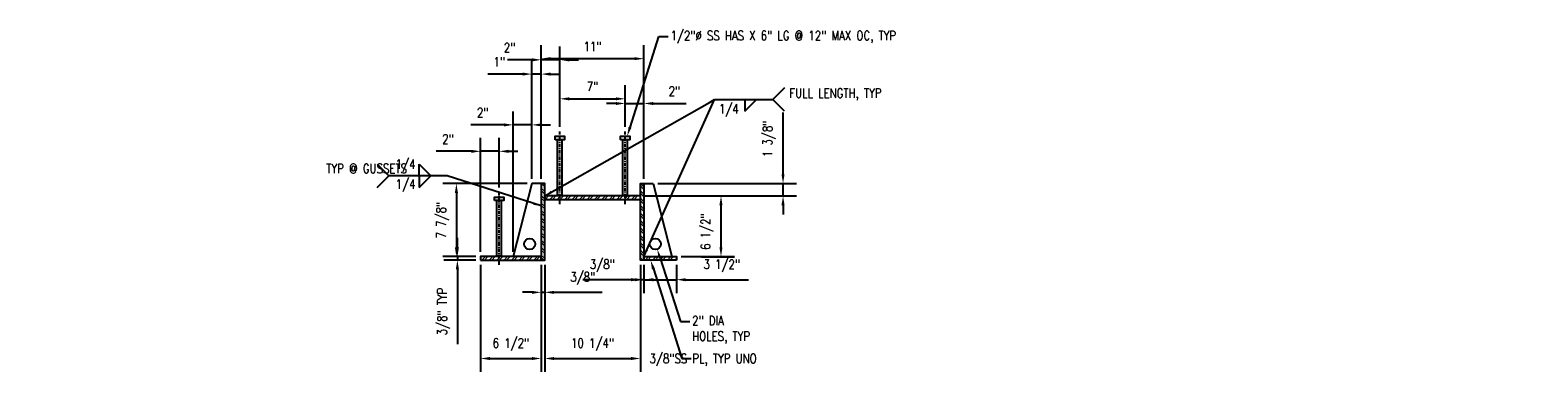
# Model space of a CAD drawing. Header units: inches. Extents: x -969 to 2573, y -473 to 654.
# Tile 28 of 33: x 597 to 759, y -59 to -22. Entities that reach past the tile are written whole.
import ezdxf
from ezdxf import colors
from ezdxf.entities.mleader import LeaderData, LeaderLine
from ezdxf.enums import TextEntityAlignment as Align
from ezdxf.math import Vec2, Vec3

# ---------------------------------------------------------------- set-up
doc = ezdxf.new("R2010")
doc.units = ezdxf.units.IN
doc.header["$LTSCALE"] = 0.5
doc.header["$MEASUREMENT"] = 0
doc.linetypes.add('CENTER2', pattern=[1.125, 0.75, -0.125, 0.125, -0.125])
doc.layers.get('DEFPOINTS').update_dxf_attribs({"color": 140})
for name, color, linetype in [('S-ANNO-DIMS', 1, 'Continuous'), ('S-ANNO-TEXT', 2, 'Continuous'), ('S-DETL-CNTR', 1, 'CENTER2'), ('S-DETL-MEDM', 3, 'Continuous'), ('S-DETL-PATT', 1, 'Continuous'), ('S-DETL-XLIT', 1, 'Continuous')]:
    doc.layers.add(name, color=color, linetype=linetype)
doc.styles.add('Annotative', font='romans.shx', dxfattribs={"width": 0.8, "height": 0.125})
doc.styles.get("Standard").update_dxf_attribs({"font": 'arial.ttf'})
doc.dimstyles.new('Annotative', dxfattribs={"dimscale": 0, "dimtxt": 0.125, "dimasz": 0.125, "dimexe": 0.18, "dimexo": 0.0625, "dimgap": 0.09, "dimtad": 1, "dimdec": 3, "dimzin": 3, "dimdsep": 46, "dimlunit": 4, "dimtxsty": 'Annotative', "dimcen": 0.09, "dimclrt": 2, "dimazin": 2, "dimtfac": 1, "dimtdec": 3, "dimtmove": 0, "dimatfit": 0, "dimfxl": 1, "dimtfill": 1, "dimfrac": 2, "dimtolj": 1, "dimtzin": 0, "dimarcsym": 0})
doc.dimstyles.new('ISO-25', dxfattribs={"dimtxt": 2.5, "dimasz": 2.5, "dimexe": 1.25, "dimexo": 0.625, "dimtad": 1, "dimtxsty": 'Standard', "dimcen": 2.5, "dimadec": 0, "dimazin": 0, "dimtfac": 1, "dimtmove": 0, "dimatfit": 3, "dimfxl": 1, "dimarcsym": 0})
pattern_1 = [(45, (241.974, 39.82274), (-0.3977476, 0.3977476), []), (45, (242.23916, 39.82274), (-0.3977476, 0.3977476), [])]
pattern_2 = [(135, (241.974, 39.82274), (-0.3977476, -0.3977476), []), (135, (241.974, 40.0879), (-0.3977476, -0.3977476), [])]

# ---------------------------------------------------------------- blocks, each defined once
blk = doc.blocks.new('*D74')
at = {"layer": 'DEFPOINTS', "color": 0, "transparency": 16777216}
for p in [(660.91, -29.36), (653.91, -32.87), (660.91, -32.87)]:
    blk.add_point(p, dxfattribs=at)
at = {"layer": 'S-ANNO-DIMS', "color": 0, "lineweight": -2, "transparency": 16777216}
for p, q in [((653.91, -32.37), (653.91, -27.92)), ((660.91, -32.37), (660.91, -27.92)), ((654.91, -29.36), (659.91, -29.36))]:
    blk.add_line(p, q, dxfattribs=at)
at = {"layer": 'S-ANNO-DIMS', "color": 0, "transparency": 16777216}
for points in [[(654.91, -29.2), (654.91, -29.53), (653.91, -29.36)], [(659.91, -29.2), (659.91, -29.53), (660.91, -29.36)]]:
    blk.add_solid(points, dxfattribs=at)
at = {"layer": 'S-ANNO-DIMS', "color": 2, "transparency": 16777216, "insert": (657.41, -28.05), "char_height": 1, "attachment_point": 5, "style": 'Annotative', "bg_fill": 3, "box_fill_scale": 1.25, "bg_fill_color": 256, "bg_fill_true_color": 13158600, "bg_fill_transparency": 0}
blk.add_mtext('\\A1;7"', dxfattribs=at)
blk = doc.blocks.new('*D75')
at = {"layer": 'DEFPOINTS', "color": 0, "transparency": 16777216}
for p in [(662.91, -29.86), (660.91, -32.87), (662.91, -38.43)]:
    blk.add_point(p, dxfattribs=at)
at = {"layer": 'S-ANNO-DIMS', "color": 0, "lineweight": -2, "transparency": 16777216}
for p, q in [((660.91, -32.37), (660.91, -28.42)), ((662.91, -37.93), (662.91, -28.42)), ((659.91, -29.86), (658.91, -29.86)), ((660.91, -29.86), (662.91, -29.86)), ((663.91, -29.86), (667.46, -29.86))]:
    blk.add_line(p, q, dxfattribs=at)
at = {"layer": 'S-ANNO-DIMS', "color": 0, "transparency": 16777216}
for points in [[(659.91, -29.7), (659.91, -30.03), (660.91, -29.86)], [(663.91, -29.7), (663.91, -30.03), (662.91, -29.86)]]:
    blk.add_solid(points, dxfattribs=at)
at = {"layer": 'S-ANNO-DIMS', "color": 2, "transparency": 16777216, "insert": (666.18, -28.55), "char_height": 1, "attachment_point": 5, "style": 'Annotative', "bg_fill": 3, "box_fill_scale": 1.25, "bg_fill_color": 256, "bg_fill_true_color": 13158600, "bg_fill_transparency": 0}
blk.add_mtext('\\A1;2"', dxfattribs=at)
blk = doc.blocks.new('*D76')
at = {"layer": 'DEFPOINTS', "color": 0, "transparency": 16777216}
for p in [(651.91, -25.19), (653.91, -32.87), (651.91, -38.43)]:
    blk.add_point(p, dxfattribs=at)
at = {"layer": 'S-ANNO-DIMS', "color": 0, "lineweight": -2, "transparency": 16777216}
for p, q in [((651.91, -37.93), (651.91, -23.75)), ((653.91, -32.37), (653.91, -23.75)), ((650.91, -25.19), (647.25, -25.19)), ((653.91, -25.19), (651.91, -25.19)), ((654.91, -25.19), (655.91, -25.19))]:
    blk.add_line(p, q, dxfattribs=at)
at = {"layer": 'S-ANNO-DIMS', "color": 0, "transparency": 16777216}
for points in [[(650.91, -25.02), (650.91, -25.36), (651.91, -25.19)], [(654.91, -25.02), (654.91, -25.36), (653.91, -25.19)]]:
    blk.add_solid(points, dxfattribs=at)
at = {"layer": 'S-ANNO-DIMS', "color": 2, "transparency": 16777216, "insert": (648.52, -23.88), "char_height": 1, "attachment_point": 5, "style": 'Annotative', "bg_fill": 3, "box_fill_scale": 1.25, "bg_fill_color": 256, "bg_fill_true_color": 13158600, "bg_fill_transparency": 0}
blk.add_mtext('\\A1;2"', dxfattribs=at)
blk = doc.blocks.new('*D77')
at = {"layer": 'DEFPOINTS', "color": 0, "transparency": 16777216}
for p in [(651.91, -25.07), (651.91, -38.43), (662.91, -38.43)]:
    blk.add_point(p, dxfattribs=at)
at = {"layer": 'S-ANNO-DIMS', "color": 0, "lineweight": -2, "transparency": 16777216}
for p, q in [((651.91, -37.93), (651.91, -23.63)), ((662.91, -37.93), (662.91, -23.63)), ((661.91, -25.07), (652.91, -25.07))]:
    blk.add_line(p, q, dxfattribs=at)
at = {"layer": 'S-ANNO-DIMS', "color": 0, "transparency": 16777216}
for points in [[(652.91, -24.9), (652.91, -25.23), (651.91, -25.07)], [(661.91, -24.9), (661.91, -25.23), (662.91, -25.07)]]:
    blk.add_solid(points, dxfattribs=at)
at = {"layer": 'S-ANNO-DIMS', "color": 2, "transparency": 16777216, "insert": (657.41, -23.75), "char_height": 1, "attachment_point": 5, "style": 'Annotative', "bg_fill": 3, "box_fill_scale": 1.25, "bg_fill_color": 256, "bg_fill_true_color": 13158600, "bg_fill_transparency": 0}
blk.add_mtext('\\A1;11"', dxfattribs=at)
blk = doc.blocks.new('*D78')
at = {"layer": 'DEFPOINTS', "color": 0, "transparency": 16777216}
for p in [(645.41, -34.98), (647.41, -39.37), (645.41, -46.25)]:
    blk.add_point(p, dxfattribs=at)
at = {"layer": 'S-ANNO-DIMS', "color": 0, "lineweight": -2, "transparency": 16777216}
for p, q in [((645.41, -45.75), (645.41, -33.54)), ((647.41, -38.87), (647.41, -33.54)), ((644.41, -34.98), (640.65, -34.98)), ((647.41, -34.98), (645.41, -34.98)), ((648.41, -34.98), (649.41, -34.98))]:
    blk.add_line(p, q, dxfattribs=at)
at = {"layer": 'S-ANNO-DIMS', "color": 0, "transparency": 16777216}
for points in [[(644.41, -34.82), (644.41, -35.15), (645.41, -34.98)], [(648.41, -34.82), (648.41, -35.15), (647.41, -34.98)]]:
    blk.add_solid(points, dxfattribs=at)
at = {"layer": 'S-ANNO-DIMS', "color": 2, "transparency": 16777216, "insert": (641.92, -33.67), "char_height": 1, "attachment_point": 5, "style": 'Annotative', "bg_fill": 3, "box_fill_scale": 1.25, "bg_fill_color": 256, "bg_fill_true_color": 13158600, "bg_fill_transparency": 0}
blk.add_mtext('\\A1;2"', dxfattribs=at)
blk = doc.blocks.new('*D79')
at = {"layer": 'DEFPOINTS', "color": 0, "transparency": 16777216}
for p in [(650.91, -38.43), (642.82, -46.25), (645.41, -46.25)]:
    blk.add_point(p, dxfattribs=at)
at = {"layer": 'S-ANNO-DIMS', "color": 0, "lineweight": -2, "transparency": 16777216}
for p, q in [((650.41, -38.43), (641.38, -38.43)), ((642.82, -39.43), (642.82, -45.25)), ((644.91, -46.25), (641.38, -46.25))]:
    blk.add_line(p, q, dxfattribs=at)
at = {"layer": 'S-ANNO-DIMS', "color": 0, "transparency": 16777216}
for points in [[(642.66, -39.43), (642.99, -39.43), (642.82, -38.43)], [(642.66, -45.25), (642.99, -45.25), (642.82, -46.25)]]:
    blk.add_solid(points, dxfattribs=at)
at = {"layer": 'S-ANNO-DIMS', "color": 2, "transparency": 16777216, "insert": (641.34, -42.34), "char_height": 1, "attachment_point": 5, "rotation": 90, "style": 'Annotative', "bg_fill": 3, "box_fill_scale": 1.25, "bg_fill_color": 256, "bg_fill_true_color": 13158600, "bg_fill_transparency": 0}
blk.add_mtext('\\A1;7 7/8"', dxfattribs=at)
blk = doc.blocks.new('*D80')
at = {"layer": 'DEFPOINTS', "color": 0, "transparency": 16777216}
for p in [(642.93, -46.62), (645.41, -46.25), (645.41, -46.62)]:
    blk.add_point(p, dxfattribs=at)
at = {"layer": 'S-ANNO-DIMS', "color": 0, "lineweight": -2, "transparency": 16777216}
for p, q in [((642.93, -45.25), (642.93, -44.25)), ((644.91, -46.25), (641.49, -46.25)), ((644.91, -46.62), (641.49, -46.62)), ((642.93, -46.25), (642.93, -46.62)), ((642.93, -47.62), (642.93, -55.62))]:
    blk.add_line(p, q, dxfattribs=at)
at = {"layer": 'S-ANNO-DIMS', "color": 0, "transparency": 16777216}
for points in [[(642.76, -45.25), (643.1, -45.25), (642.93, -46.25)], [(642.76, -47.62), (643.1, -47.62), (642.93, -46.62)]]:
    blk.add_solid(points, dxfattribs=at)
at = {"layer": 'S-ANNO-DIMS', "color": 2, "transparency": 16777216, "insert": (641.45, -52.12), "char_height": 1, "attachment_point": 5, "rotation": 90, "style": 'Annotative', "bg_fill": 3, "box_fill_scale": 1.25, "bg_fill_color": 256, "bg_fill_true_color": 13158600, "bg_fill_transparency": 0}
blk.add_mtext('\\A1;3/8" TYP', dxfattribs=at)
blk = doc.blocks.new('*D81')
at = {"layer": 'DEFPOINTS', "color": 0, "transparency": 16777216}
for p in [(645.41, -46.62), (651.91, -46.62), (651.91, -57.15)]:
    blk.add_point(p, dxfattribs=at)
at = {"layer": 'S-ANNO-DIMS', "color": 0, "lineweight": -2, "transparency": 16777216}
for p, q in [((645.41, -47.12), (645.41, -58.59)), ((651.91, -47.12), (651.91, -58.59)), ((646.41, -57.15), (650.91, -57.15))]:
    blk.add_line(p, q, dxfattribs=at)
at = {"layer": 'S-ANNO-DIMS', "color": 0, "transparency": 16777216}
for points in [[(646.41, -56.99), (646.41, -57.32), (645.41, -57.15)], [(650.91, -56.99), (650.91, -57.32), (651.91, -57.15)]]:
    blk.add_solid(points, dxfattribs=at)
at = {"layer": 'S-ANNO-DIMS', "color": 2, "transparency": 16777216, "insert": (648.66, -55.67), "char_height": 1, "attachment_point": 5, "style": 'Annotative', "bg_fill": 3, "box_fill_scale": 1.25, "bg_fill_color": 256, "bg_fill_true_color": 13158600, "bg_fill_transparency": 0}
blk.add_mtext('\\A1;6 1/2"', dxfattribs=at)
blk = doc.blocks.new('*D82')
at = {"layer": 'DEFPOINTS', "color": 0, "transparency": 16777216}
for p in [(650.91, -32.15), (650.91, -38.43), (648.91, -46.25)]:
    blk.add_point(p, dxfattribs=at)
at = {"layer": 'S-ANNO-DIMS', "color": 0, "lineweight": -2, "transparency": 16777216}
for p, q in [((647.91, -32.15), (644.37, -32.15)), ((648.91, -45.75), (648.91, -30.71)), ((650.91, -32.15), (648.91, -32.15)), ((650.91, -37.93), (650.91, -30.71)), ((651.91, -32.15), (652.91, -32.15))]:
    blk.add_line(p, q, dxfattribs=at)
at = {"layer": 'S-ANNO-DIMS', "color": 0, "transparency": 16777216}
for points in [[(647.91, -31.99), (647.91, -32.32), (648.91, -32.15)], [(651.91, -31.99), (651.91, -32.32), (650.91, -32.15)]]:
    blk.add_solid(points, dxfattribs=at)
at = {"layer": 'S-ANNO-DIMS', "color": 2, "transparency": 16777216, "insert": (645.64, -30.84), "char_height": 1, "attachment_point": 5, "style": 'Annotative', "bg_fill": 3, "box_fill_scale": 1.25, "bg_fill_color": 256, "bg_fill_true_color": 13158600, "bg_fill_transparency": 0}
blk.add_mtext('\\A1;2"', dxfattribs=at)
blk = doc.blocks.new('*D83')
at = {"layer": 'DEFPOINTS', "color": 0, "transparency": 16777216}
for p in [(651.91, -26.72), (650.91, -38.43), (651.91, -38.43)]:
    blk.add_point(p, dxfattribs=at)
at = {"layer": 'S-ANNO-DIMS', "color": 0, "lineweight": -2, "transparency": 16777216}
for p, q in [((650.91, -37.93), (650.91, -25.28)), ((651.91, -37.93), (651.91, -25.28)), ((649.91, -26.72), (646.2, -26.72)), ((651.91, -26.72), (650.91, -26.72)), ((652.91, -26.72), (653.91, -26.72))]:
    blk.add_line(p, q, dxfattribs=at)
at = {"layer": 'S-ANNO-DIMS', "color": 0, "transparency": 16777216}
for points in [[(649.91, -26.55), (649.91, -26.88), (650.91, -26.72)], [(652.91, -26.55), (652.91, -26.88), (651.91, -26.72)]]:
    blk.add_solid(points, dxfattribs=at)
at = {"layer": 'S-ANNO-DIMS', "color": 2, "transparency": 16777216, "insert": (647.41, -25.4), "char_height": 1, "attachment_point": 5, "style": 'Annotative', "bg_fill": 3, "box_fill_scale": 1.25, "bg_fill_color": 256, "bg_fill_true_color": 13158600, "bg_fill_transparency": 0}
blk.add_mtext('\\A1;1"', dxfattribs=at)
blk = doc.blocks.new('*D84')
at = {"layer": 'DEFPOINTS', "color": 0, "transparency": 16777216}
for p in [(652.29, -46.62), (662.54, -46.62), (662.54, -57.15)]:
    blk.add_point(p, dxfattribs=at)
at = {"layer": 'S-ANNO-DIMS', "color": 0, "lineweight": -2, "transparency": 16777216}
for p, q in [((652.29, -47.12), (652.29, -58.59)), ((662.54, -47.12), (662.54, -58.59)), ((653.29, -57.15), (661.54, -57.15))]:
    blk.add_line(p, q, dxfattribs=at)
at = {"layer": 'S-ANNO-DIMS', "color": 0, "transparency": 16777216}
for points in [[(653.29, -56.99), (653.29, -57.32), (652.29, -57.15)], [(661.54, -56.99), (661.54, -57.32), (662.54, -57.15)]]:
    blk.add_solid(points, dxfattribs=at)
at = {"layer": 'S-ANNO-DIMS', "color": 2, "transparency": 16777216, "insert": (657.41, -55.67), "char_height": 1, "attachment_point": 5, "style": 'Annotative', "bg_fill": 3, "box_fill_scale": 1.25, "bg_fill_color": 256, "bg_fill_true_color": 13158600, "bg_fill_transparency": 0}
blk.add_mtext('\\A1;10 1/4"', dxfattribs=at)
blk = doc.blocks.new('*D85')
at = {"layer": 'DEFPOINTS', "color": 0, "transparency": 16777216}
for p in [(651.91, -46.62), (652.29, -46.62), (651.91, -50.07)]:
    blk.add_point(p, dxfattribs=at)
at = {"layer": 'S-ANNO-DIMS', "color": 0, "lineweight": -2, "transparency": 16777216}
for p, q in [((651.91, -47.12), (651.91, -51.51)), ((652.29, -47.12), (652.29, -51.51)), ((650.91, -50.07), (649.91, -50.07)), ((651.91, -50.07), (652.29, -50.07)), ((653.29, -50.07), (658.43, -50.07))]:
    blk.add_line(p, q, dxfattribs=at)
at = {"layer": 'S-ANNO-DIMS', "color": 0, "transparency": 16777216}
for points in [[(650.91, -49.91), (650.91, -50.24), (651.91, -50.07)], [(653.29, -49.91), (653.29, -50.24), (652.29, -50.07)]]:
    blk.add_solid(points, dxfattribs=at)
at = {"layer": 'S-ANNO-DIMS', "color": 2, "transparency": 16777216, "insert": (656.36, -48.59), "char_height": 1, "attachment_point": 5, "style": 'Annotative', "bg_fill": 3, "box_fill_scale": 1.25, "bg_fill_color": 256, "bg_fill_true_color": 13158600, "bg_fill_transparency": 0}
blk.add_mtext('\\A1;3/8"', dxfattribs=at)
blk = doc.blocks.new('*D86')
at = {"layer": 'DEFPOINTS', "color": 0, "transparency": 16777216}
for p in [(662.54, -46.62), (662.91, -46.62), (662.91, -48.72)]:
    blk.add_point(p, dxfattribs=at)
at = {"layer": 'S-ANNO-DIMS', "color": 0, "lineweight": -2, "transparency": 16777216}
for p, q in [((662.54, -47.12), (662.54, -50.16)), ((662.91, -47.12), (662.91, -50.16)), ((661.54, -48.72), (656.39, -48.72)), ((662.91, -48.72), (662.54, -48.72)), ((663.91, -48.72), (664.91, -48.72))]:
    blk.add_line(p, q, dxfattribs=at)
at = {"layer": 'S-ANNO-DIMS', "color": 0, "transparency": 16777216}
for points in [[(661.54, -48.55), (661.54, -48.89), (662.54, -48.72)], [(663.91, -48.55), (663.91, -48.89), (662.91, -48.72)]]:
    blk.add_solid(points, dxfattribs=at)
at = {"layer": 'S-ANNO-DIMS', "color": 2, "transparency": 16777216, "insert": (658.46, -47.24), "char_height": 1, "attachment_point": 5, "style": 'Annotative', "bg_fill": 3, "box_fill_scale": 1.25, "bg_fill_color": 256, "bg_fill_true_color": 13158600, "bg_fill_transparency": 0}
blk.add_mtext('\\A1;3/8"', dxfattribs=at)
blk = doc.blocks.new('*D87')
at = {"layer": 'DEFPOINTS', "color": 0, "transparency": 16777216}
for p in [(662.91, -46.62), (666.41, -46.62), (666.41, -48.72)]:
    blk.add_point(p, dxfattribs=at)
at = {"layer": 'S-ANNO-DIMS', "color": 0, "lineweight": -2, "transparency": 16777216}
for p, q in [((662.91, -47.12), (662.91, -50.16)), ((666.41, -47.12), (666.41, -50.16)), ((661.91, -48.72), (660.91, -48.72)), ((662.91, -48.72), (666.41, -48.72)), ((667.41, -48.72), (674.12, -48.72))]:
    blk.add_line(p, q, dxfattribs=at)
at = {"layer": 'S-ANNO-DIMS', "color": 0, "transparency": 16777216}
for points in [[(661.91, -48.55), (661.91, -48.89), (662.91, -48.72)], [(667.41, -48.55), (667.41, -48.89), (666.41, -48.72)]]:
    blk.add_solid(points, dxfattribs=at)
at = {"layer": 'S-ANNO-DIMS', "color": 2, "transparency": 16777216, "insert": (671.26, -47.24), "char_height": 1, "attachment_point": 5, "style": 'Annotative', "bg_fill": 3, "box_fill_scale": 1.25, "bg_fill_color": 256, "bg_fill_true_color": 13158600, "bg_fill_transparency": 0}
blk.add_mtext('\\A1;3 1/2"', dxfattribs=at)
blk = doc.blocks.new('*D88')
at = {"layer": 'DEFPOINTS', "color": 0, "transparency": 16777216}
for p in [(662.54, -39.75), (671.18, -39.75), (666.41, -46.25)]:
    blk.add_point(p, dxfattribs=at)
at = {"layer": 'S-ANNO-DIMS', "color": 0, "lineweight": -2, "transparency": 16777216}
for p, q in [((663.04, -39.75), (672.62, -39.75)), ((671.18, -45.25), (671.18, -40.75)), ((666.91, -46.25), (672.62, -46.25))]:
    blk.add_line(p, q, dxfattribs=at)
at = {"layer": 'S-ANNO-DIMS', "color": 0, "transparency": 16777216}
for points in [[(671.01, -40.75), (671.34, -40.75), (671.18, -39.75)], [(671.01, -45.25), (671.34, -45.25), (671.18, -46.25)]]:
    blk.add_solid(points, dxfattribs=at)
at = {"layer": 'S-ANNO-DIMS', "color": 2, "transparency": 16777216, "insert": (669.69, -43.57), "char_height": 1, "attachment_point": 5, "rotation": 90, "style": 'Annotative', "bg_fill": 3, "box_fill_scale": 1.25, "bg_fill_color": 256, "bg_fill_true_color": 13158600, "bg_fill_transparency": 0}
blk.add_mtext('\\A1;6 1/2"', dxfattribs=at)
blk = doc.blocks.new('*D89')
at = {"layer": 'DEFPOINTS', "color": 0, "transparency": 16777216}
for p in [(663.91, -38.43), (677.83, -38.43), (662.54, -39.75)]:
    blk.add_point(p, dxfattribs=at)
at = {"layer": 'S-ANNO-DIMS', "color": 0, "lineweight": -2, "transparency": 16777216}
for p, q in [((677.83, -37.43), (677.83, -30.84)), ((664.41, -38.43), (679.27, -38.43)), ((677.83, -39.75), (677.83, -38.43)), ((663.04, -39.75), (679.27, -39.75)), ((677.83, -40.75), (677.83, -41.75))]:
    blk.add_line(p, q, dxfattribs=at)
at = {"layer": 'S-ANNO-DIMS', "color": 0, "transparency": 16777216}
for points in [[(677.66, -37.43), (677.99, -37.43), (677.83, -38.43)], [(677.66, -40.75), (677.99, -40.75), (677.83, -39.75)]]:
    blk.add_solid(points, dxfattribs=at)
at = {"layer": 'S-ANNO-DIMS', "color": 2, "transparency": 16777216, "insert": (676.34, -33.64), "char_height": 1, "attachment_point": 5, "rotation": 90, "style": 'Annotative', "bg_fill": 3, "box_fill_scale": 1.25, "bg_fill_color": 256, "bg_fill_true_color": 13158600, "bg_fill_transparency": 0}
blk.add_mtext('\\A1;1 3/8"', dxfattribs=at)
blk = doc.blocks.new('*U60')
for p, q in [((13, 0), (13, -5)), ((13, -5), (18, 0))]:
    blk.add_line(p, q)
at = {"style": 'Annotative', "width": 0.8}
blk.add_attdef('SIZE', text='', height=0.125, dxfattribs=at).set_placement((10.5, -1.62), align=Align.TOP_RIGHT)
blk.add_attdef('SPACING', text='', height=0.125, dxfattribs=at).set_placement((18.32, -1.62), align=Align.TOP_LEFT)
blk = doc.blocks.new('*U59')
for p in [(-5, 5), (-5, -5)]:
    blk.add_line(p, (0, 0))
at = {"style": 'Annotative', "width": 0.8}
blk.add_attdef('TEXT1-1', text='', height=0.125, dxfattribs=at).set_placement((-2.99, 0), align=Align.MIDDLE_RIGHT)

msp = doc.modelspace()

# ---------------------------------------------------------------- hatches: boundary and pattern name
at = {"layer": 'S-DETL-PATT', "linetype": 'Continuous', "lineweight": 0}
h = msp.add_hatch(dxfattribs=at)
h.set_pattern_fill('ANSI32', color=8, scale=1.5, angle=90)
h.set_pattern_definition(pattern_2)
h.paths.add_polyline_path([(651.9108, -38.4336), (651.9108, -46.6211), (652.2858, -46.6211), (652.2858, -38.4336)])
h = msp.add_hatch(dxfattribs=at)
h.set_pattern_fill('ANSI32', color=8, scale=1.5, angle=90)
h.set_pattern_definition(pattern_2)
h.paths.add_polyline_path([(662.9108, -38.4336), (662.9108, -46.6211), (662.5358, -46.6211), (662.5358, -38.4336)])
h = msp.add_hatch(dxfattribs=at)
h.set_pattern_fill('ANSI32', color=8, scale=1.5)
h.set_pattern_definition(pattern_1)
h.paths.add_polyline_path([(653.9108, -40.1211), (653.9108, -39.7461), (652.2858, -39.7461), (652.2858, -40.1211)])
h = msp.add_hatch(dxfattribs=at)
h.set_pattern_fill('ANSI32', color=8, scale=1.5)
h.set_pattern_definition(pattern_1)
h.paths.add_polyline_path([(653.9108, -39.7461), (653.9108, -40.1211), (660.9108, -40.1211), (660.9108, -39.7461)])
h = msp.add_hatch(dxfattribs=at)
h.set_pattern_fill('ANSI32', color=8, scale=1.5)
h.set_pattern_definition(pattern_1)
h.paths.add_polyline_path([(660.9108, -39.7461), (660.9108, -40.1211), (662.5358, -40.1211), (662.5358, -39.7461)])
h = msp.add_hatch(dxfattribs=at)
h.set_pattern_fill('ANSI32', color=8, scale=1.5)
h.set_pattern_definition(pattern_1)
h.paths.add_polyline_path([(645.4108, -46.2461), (645.4108, -46.6211), (646.4108, -46.6211), (646.4108, -46.2461)])
h = msp.add_hatch(dxfattribs=at)
h.set_pattern_fill('ANSI32', color=8, scale=1.5)
h.set_pattern_definition(pattern_1)
h.paths.add_polyline_path([(646.4108, -46.2461), (646.4108, -46.6211), (651.9108, -46.6211), (651.9108, -46.2461)])
h = msp.add_hatch(dxfattribs=at)
h.set_pattern_fill('ANSI32', color=8, scale=1.5)
h.set_pattern_definition(pattern_1)
h.paths.add_polyline_path([(666.4108, -46.2461), (666.4108, -46.6211), (662.9108, -46.6211), (662.9108, -46.2461)])

# ---------------------------------------------------------------- linework, layer by layer
at = {"layer": 'S-DETL-CNTR'}
for p, q in [((653.9108, -40.6211), (653.9108, -32.8711)), ((660.9108, -40.6211), (660.9108, -32.8711)), ((647.4108, -47.1211), (647.4108, -39.3711))]:
    msp.add_line(p, q, dxfattribs=at)
at = {"layer": 'S-DETL-MEDM'}
for p, q in [((653.6608, -39.6836), (653.6608, -33.7461)), ((654.1608, -39.6836), (654.1608, -33.7461)), ((660.6608, -39.6836), (660.6608, -33.7461)), ((661.1608, -39.6836), (661.1608, -33.7461)), ((650.9108, -38.4336), (648.9108, -46.2461)), ((651.9108, -38.4336), (650.9108, -38.4336)), ((662.9108, -38.4336), (663.9108, -38.4336)), ((663.9108, -38.4336), (665.9108, -46.2461))]:
    msp.add_line(p, q, dxfattribs=at)
for points in [[(653.4108, -33.7461), (653.4108, -33.3711), (654.4108, -33.3711), (654.4108, -33.7461)], [(660.4108, -33.7461), (660.4108, -33.3711), (661.4108, -33.3711), (661.4108, -33.7461)], [(651.9108, -38.4336), (651.9108, -46.6211), (652.2858, -46.6211), (652.2858, -38.4336)], [(662.9108, -38.4336), (662.9108, -46.6211), (662.5358, -46.6211), (662.5358, -38.4336)], [(652.2858, -40.1211), (662.5358, -40.1211), (662.5358, -39.7461), (652.2858, -39.7461)], [(653.7233, -39.7461), (653.6608, -39.6836), (654.1608, -39.6836), (654.0983, -39.7461)], [(660.7233, -39.7461), (660.6608, -39.6836), (661.1608, -39.6836), (661.0983, -39.7461)], [(645.4108, -46.6211), (651.9108, -46.6211), (651.9108, -46.2461), (645.4108, -46.2461)], [(666.4108, -46.6211), (662.9108, -46.6211), (662.9108, -46.2461), (666.4108, -46.2461)]]:
    msp.add_lwpolyline(points, close=True, dxfattribs=at)
for centre in [(650.6772, -44.8996), (664.1444, -44.8996)]:
    msp.add_circle(centre, 0.5975, dxfattribs=at)
at = {"layer": 'S-DETL-XLIT'}
for p, q in [((647.1608, -46.1836), (647.1608, -40.2461)), ((647.6608, -46.1836), (647.6608, -40.2461))]:
    msp.add_line(p, q, dxfattribs=at)
for points in [[(646.9108, -40.2461), (646.9108, -39.8711), (647.9108, -39.8711), (647.9108, -40.2461)], [(647.2233, -46.2461), (647.1608, -46.1836), (647.6608, -46.1836), (647.5983, -46.2461)]]:
    msp.add_lwpolyline(points, close=True, dxfattribs=at)

# ---------------------------------------------------------------- block references
at = {"layer": 'S-ANNO-TEXT', "linetype": 'Continuous', "xscale": 0.24975, "yscale": 0.24975, "zscale": 0.24975}
msp.add_blockref('*U59', (635.5908, -37.6101), dxfattribs=at)

# ---------------------------------------------------------------- texts
at = {"layer": 'S-ANNO-TEXT', "linetype": 'Continuous', "char_height": 1, "width": 9.506348, "attachment_point": 1, "style": 'Annotative'}
for s, insert in [('TYP @ GUSSETS', (628.8847, -36.3253)), ('1/4', (636.3145, -35.8532)), ('1/4', (636.3145, -37.987))]:
    msp.add_mtext(s, dxfattribs=dict(at, insert=insert))

# ---------------------------------------------------------------- next in the draw order: dimensions: what is measured, and where the dimension line sits
at = {"layer": 'S-ANNO-DIMS'}
dim = msp.add_linear_dim(base=(660.9108, -29.3618), p1=(653.9108, -32.8711), p2=(660.9108, -32.8711), dimstyle='Annotative', override={"dimpost": '\\X'}, dxfattribs=at)
dim.commit()
dim.dimension.update_dxf_attribs({"geometry": '*D74', "text_midpoint": (657.4108, -28.0466)})

# ---------------------------------------------------------------- next in the draw order: dimensions: what is measured, and where the dimension line sits
for base, p1, p2, picture, middle in [((651.9108, -25.1912), (653.9108, -32.8711), (651.9108, -38.4336), '*D76', (648.5227, -25.1912)), ((662.9108, -29.8618), (660.9108, -32.8711), (662.9108, -38.4336), '*D75', (666.1832, -29.8618))]:
    dim = msp.add_linear_dim(base=base, p1=p1, p2=p2, dimstyle='Annotative', override={"dimpost": '\\X'}, dxfattribs=at)
    dim.commit()
    dim.dimension.update_dxf_attribs({"geometry": picture, "text_midpoint": middle, "dimtype": 160})

# ---------------------------------------------------------------- next in the draw order: dimensions: what is measured, and where the dimension line sits
for base, p1, p2, picture, middle in [((651.9108, -25.067), (662.9108, -38.4336), (651.9108, -38.4336), '*D77', (657.4108, -25.067)), ((645.4108, -34.9832), (647.4108, -39.3711), (645.4108, -46.2461), '*D78', (641.923, -34.9832))]:
    dim = msp.add_linear_dim(base=base, p1=p1, p2=p2, dimstyle='Annotative', override={"dimpost": '\\X'}, dxfattribs=at)
    dim.commit()
    dim.dimension.update_dxf_attribs({"geometry": picture, "text_midpoint": middle, "dimtype": 160})

# ---------------------------------------------------------------- next in the draw order: block references
at = {"layer": 'S-ANNO-TEXT', "linetype": 'Continuous', "xscale": -0.24975, "yscale": 0.24975, "zscale": 0.24975, "rotation": 180}
msp.add_blockref('*U60', (635.5908, -37.6101), dxfattribs=at)

# ---------------------------------------------------------------- next in the draw order: dimensions: what is measured, and where the dimension line sits
at = {"layer": 'S-ANNO-DIMS'}
dim = msp.add_linear_dim(base=(642.8237113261, -46.2461143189), p1=(650.9107915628, -38.4336143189), p2=(645.4107915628, -46.2461143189), angle=90, dimstyle='Annotative', override={"dimpost": '\\X'}, dxfattribs=at)
dim.commit()
dim.dimension.update_dxf_attribs({"geometry": '*D79', "text_midpoint": (641.3418065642, -42.3398643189)})

# ---------------------------------------------------------------- next in the draw order: block references
at = {"layer": 'S-ANNO-TEXT', "linetype": 'Continuous', "xscale": 0.24975, "yscale": 0.24975, "zscale": 0.24975}
msp.add_blockref('*U60', (635.5908, -37.6101), dxfattribs=at)

# ---------------------------------------------------------------- next in the draw order: dimensions: what is measured, and where the dimension line sits
at = {"layer": 'S-ANNO-DIMS'}
dim = msp.add_linear_dim(base=(642.9286, -46.6211), p1=(645.4108, -46.2461), p2=(645.4108, -46.6211), angle=90, text='<> TYP', dimstyle='Annotative', override={"dimpost": '\\X'}, dxfattribs=at)
dim.commit()
dim.dimension.update_dxf_attribs({"geometry": '*D80', "text_midpoint": (642.9286, -52.1221), "dimtype": 160})

# ---------------------------------------------------------------- next in the draw order: dimensions: what is measured, and where the dimension line sits
dim = msp.add_linear_dim(base=(651.9108, -57.1518), p1=(645.4108, -46.6211), p2=(651.9108, -46.6211), dimstyle='Annotative', override={"dimpost": '\\X'}, dxfattribs=at)
dim.commit()
dim.dimension.update_dxf_attribs({"geometry": '*D81', "text_midpoint": (648.6608, -55.6699)})

# ---------------------------------------------------------------- next in the draw order: dimensions: what is measured, and where the dimension line sits
dim = msp.add_linear_dim(base=(650.9108, -32.1534), p1=(648.9108, -46.2461), p2=(650.9108, -38.4336), dimstyle='Annotative', override={"dimpost": '\\X'}, dxfattribs=at)
dim.commit()
dim.dimension.update_dxf_attribs({"geometry": '*D82', "text_midpoint": (645.6384, -32.1534), "dimtype": 160})

# ---------------------------------------------------------------- next in the draw order: dimensions: what is measured, and where the dimension line sits
dim = msp.add_linear_dim(base=(651.9108, -26.7153), p1=(650.9108, -38.4336), p2=(651.9108, -38.4336), dimstyle='Annotative', override={"dimpost": '\\X'}, dxfattribs=at)
dim.commit()
dim.dimension.update_dxf_attribs({"geometry": '*D83', "text_midpoint": (647.4108, -26.7153), "dimtype": 160})
dim = msp.add_linear_dim(base=(662.5358, -57.1518), p1=(652.2858, -46.6211), p2=(662.5358, -46.6211), dimstyle='Annotative', override={"dimpost": '\\X'}, dxfattribs=at)
dim.commit()
dim.dimension.update_dxf_attribs({"geometry": '*D84', "text_midpoint": (657.4108, -55.6699)})

# ---------------------------------------------------------------- next in the draw order: dimensions: what is measured, and where the dimension line sits
dim = msp.add_linear_dim(base=(651.9108, -50.0737), p1=(652.2858, -46.6211), p2=(651.9108, -46.6211), dimstyle='Annotative', override={"dimpost": '\\X'}, dxfattribs=at)
dim.commit()
dim.dimension.update_dxf_attribs({"geometry": '*D85', "text_midpoint": (656.3582, -50.0737), "dimtype": 160})

# ---------------------------------------------------------------- next in the draw order: leaders
at = {"layer": 'S-ANNO-TEXT', "linetype": 'Continuous'}
msp.add_leader([(651.9108, -40.8318), (641.8345, -37.6101), (635.5908, -37.6101)], dimstyle='ISO-25', override={"dimasz": 0.8325, "dimgap": 0.625, "dimtad": 0}, dxfattribs=at)

# ---------------------------------------------------------------- next in the draw order: dimensions: what is measured, and where the dimension line sits
at = {"layer": 'S-ANNO-DIMS'}
dim = msp.add_linear_dim(base=(662.9108, -48.7202), p1=(662.5358, -46.6211), p2=(662.9108, -46.6211), dimstyle='Annotative', override={"dimpost": '\\X'}, dxfattribs=at)
dim.commit()
dim.dimension.update_dxf_attribs({"geometry": '*D86', "text_midpoint": (658.4634, -48.7202), "dimtype": 160})

# ---------------------------------------------------------------- next in the draw order: dimensions: what is measured, and where the dimension line sits
dim = msp.add_linear_dim(base=(666.4108, -48.7202), p1=(662.9108, -46.6211), p2=(666.4108, -46.6211), dimstyle='Annotative', override={"dimpost": '\\X'}, dxfattribs=at)
dim.commit()
dim.dimension.update_dxf_attribs({"geometry": '*D87', "text_midpoint": (671.2641, -48.7202), "dimtype": 160})

# ---------------------------------------------------------------- next in the draw order: dimensions: what is measured, and where the dimension line sits
dim = msp.add_linear_dim(base=(671.1763, -39.7461), p1=(666.4108, -46.2461), p2=(662.5358, -39.7461), angle=90, dimstyle='Annotative', override={"dimpost": '\\X'}, dxfattribs=at)
dim.commit()
dim.dimension.update_dxf_attribs({"geometry": '*D88', "text_midpoint": (671.1763, -43.571), "dimtype": 160})

# ---------------------------------------------------------------- next in the draw order: dimensions: what is measured, and where the dimension line sits
dim = msp.add_linear_dim(base=(677.8257555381, -38.4336143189), p1=(662.5357915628, -39.7461143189), p2=(663.9107915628, -38.4336143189), angle=90, dimstyle='Annotative', override={"dimpost": '\\X'}, dxfattribs=at)
dim.commit()
dim.dimension.update_dxf_attribs({"geometry": '*D89', "text_midpoint": (677.8257555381, -33.6374238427), "dimtype": 160})

# ---------------------------------------------------------------- next in the draw order: leaders
at = {"layer": 'S-ANNO-TEXT', "linetype": 'Continuous'}
ml = msp.add_multileader_mtext('Standard', dxfattribs=at)
ml.set_content('\\A1;{\\C256;3/8"SS PL, TYP UNO}', color=2, style='Annotative')
ml.set_leader_properties(color=1)
ml.build(insert=Vec2(0, 0))
ml.multileader.update_dxf_attribs({"text_right_attachment_type": 3, "dogleg_length": 0.125, "arrow_head_size": 1, "scale": 8})
ctx = ml.context
ctx.base_point, ctx.scale, ctx.char_height, ctx.arrow_head_size, ctx.landing_gap_size, ctx.plane_origin = Vec3(667.9729, -57.1518), 8, 1, 1, 0.25, Vec3(249.9285, -465.55)
ctx.right_attachment, ctx.text_align_type = 3, 2
notes = []
notes.append((ctx, [(0, (1, 1, 0), (666.9729, -57.1518), (1, 0), 1, [(0, [(663.6334, -46.6211)], 0, [])])]))
ctx.mtext.insert, ctx.mtext.width, ctx.mtext.defined_height, ctx.mtext.alignment = Vec3(675.0038, -56.6518), 9.732377, 2.6619, 3
ml = msp.add_multileader_mtext('Standard', dxfattribs=at)
ml.set_content('\\A1;{\\C256;2" DIA \\PHOLES, TYP}', color=2, style='Annotative')
ml.set_leader_properties(color=1)
ml.build(insert=Vec2(0, 0))
ml.multileader.update_dxf_attribs({"text_right_attachment_type": 3, "dogleg_length": 0.125, "arrow_head_size": 1, "scale": 8})
ctx = ml.context
ctx.base_point, ctx.scale, ctx.char_height, ctx.arrow_head_size, ctx.landing_gap_size, ctx.plane_origin = Vec3(667.8323, -53.1972), 8, 1, 1, 0.25, Vec3(242.0083, 350.4237)
ctx.right_attachment = 3
notes.append((ctx, [(1, (1, 1, 0), (666.8323, -53.1972), (1, 0), 1, [(0, [(664.3454, -45.4623)], 0, [])])]))
ctx.mtext.insert, ctx.mtext.defined_height = Vec3(668.0823, -52.602), 2.6619
for ctx, leaders in notes:
    for number, flags, end, landing, length, lines in leaders:
        leader = LeaderData()
        leader.index, (leader.has_last_leader_line, leader.has_dogleg_vector, leader.attachment_direction) = number, flags
        leader.last_leader_point, leader.dogleg_vector, leader.dogleg_length = Vec3(end), Vec3(landing), length
        for number, points, colour, breaks in lines:
            line = LeaderLine()
            line.index, line.vertices, line.color, line.breaks = number, Vec3.list(points), colors.encode_raw_color(colour), breaks
            leader.lines.append(line)
        ctx.leaders.append(leader)

# ---------------------------------------------------------------- next in the draw order: block references
at = {"layer": 'S-ANNO-TEXT', "linetype": 'Continuous', "yscale": 0.24975, "zscale": 0.24975}
for name, p, xscale in [('*U59', (676.7396, -29.4433), -0.24975), ('*U60', (670.4958, -29.4433), 0.24975)]:
    msp.add_blockref(name, p, dxfattribs=dict(at, xscale=xscale))

# ---------------------------------------------------------------- next in the draw order: texts
at = {"layer": 'S-ANNO-TEXT', "linetype": 'Continuous', "char_height": 1, "width": 9.506348, "attachment_point": 1, "style": 'Annotative'}
for s, insert in [('FULL LENGTH, TYP', (678.5052, -28.2501)), ('1/4', (670.9519, -29.9442))]:
    msp.add_mtext(s, dxfattribs=dict(at, insert=insert))

# ---------------------------------------------------------------- next in the draw order: leaders
at = {"layer": 'S-ANNO-TEXT', "linetype": 'Continuous'}
for points in [[(652.2858, -39.7461), (669.9455, -29.7547), (670.4958, -29.4433)], [(662.9108, -46.2461), (670.4958, -29.4433), (676.7396, -29.4433)]]:
    msp.add_leader(points, dimstyle='ISO-25', override={"dimasz": 0.8325, "dimgap": 0.625, "dimtad": 0}, dxfattribs=at)
ml = msp.add_multileader_mtext('Standard', dxfattribs=at)
ml.set_content('\\A1;{\\C256;1/2"%%C SS HAS X 6" LG @ 12" MAX OC, TYP }', color=2, style='Annotative')
ml.set_leader_properties(color=1)
ml.build(insert=Vec2(0, 0))
ml.multileader.update_dxf_attribs({"text_right_attachment_type": 3, "dogleg_length": 0.125, "arrow_head_size": 1, "scale": 8})
ctx = ml.context
ctx.base_point, ctx.scale, ctx.char_height, ctx.arrow_head_size, ctx.landing_gap_size, ctx.plane_origin = Vec3(665.5177, -22.6983), 8, 1, 1, 0.25, Vec3(244.9285, 389.7592)
ctx.right_attachment = 3
notes = []
notes.append((ctx, [(1, (1, 1, 0), (664.5177, -22.6983), (1, 0), 1, [(0, [(661.1253, -33.3711)], 0, [])])]))
ctx.mtext.insert, ctx.mtext.width, ctx.mtext.defined_height = Vec3(665.7677, -22.103), 16.371735, 2.6619
for ctx, leaders in notes:
    for number, flags, end, landing, length, lines in leaders:
        leader = LeaderData()
        leader.index, (leader.has_last_leader_line, leader.has_dogleg_vector, leader.attachment_direction) = number, flags
        leader.last_leader_point, leader.dogleg_vector, leader.dogleg_length = Vec3(end), Vec3(landing), length
        for number, points, colour, breaks in lines:
            line = LeaderLine()
            line.index, line.vertices, line.color, line.breaks = number, Vec3.list(points), colors.encode_raw_color(colour), breaks
            leader.lines.append(line)
        ctx.leaders.append(leader)

doc.saveas('drawing.dxf')
